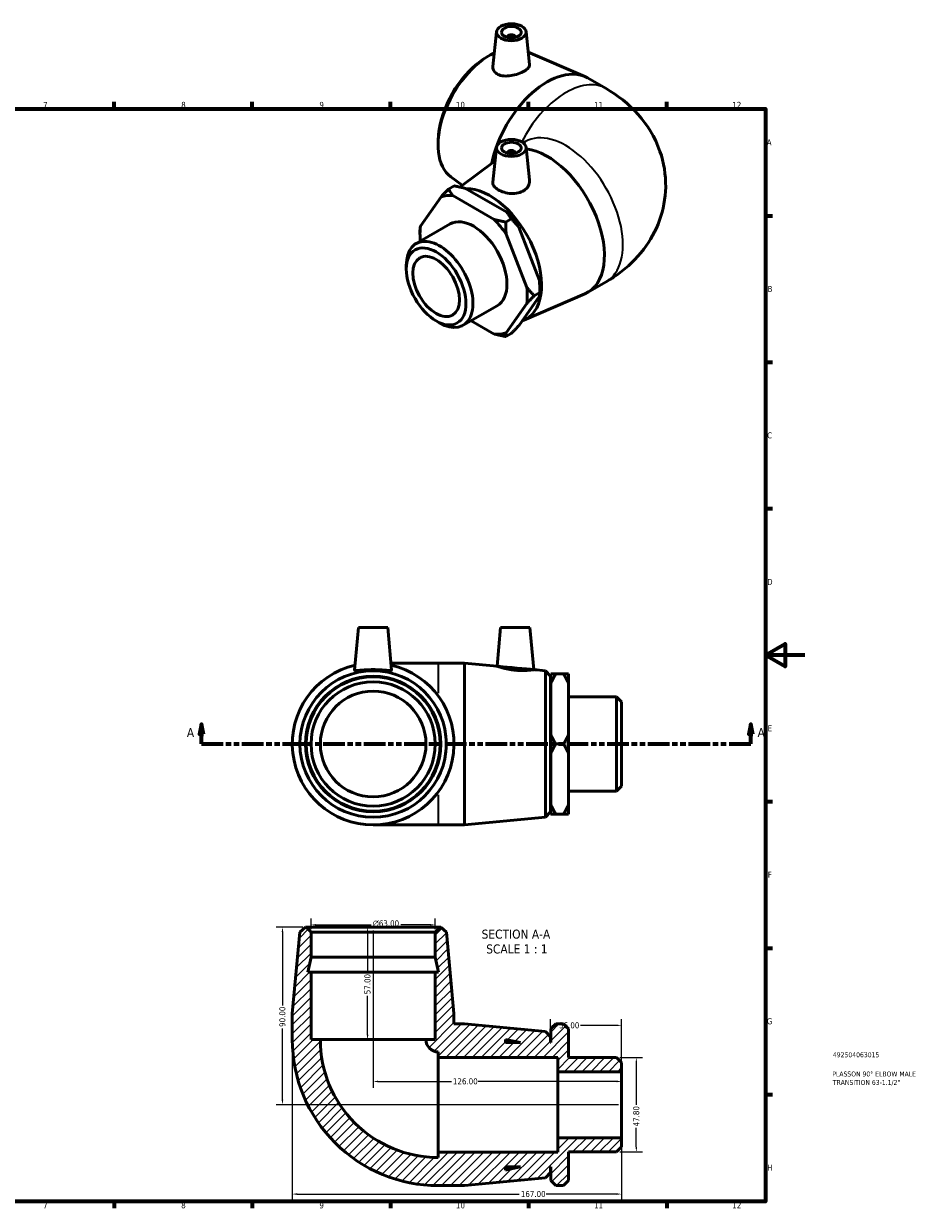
# Model space of a CAD drawing. Header units: millimetres. Extents: x -22 to 897, y -74 to 633.
# Tile 3 of 3: x 445 to 897, y 17 to 617. Entities that reach past the tile are written whole.
import ezdxf

# ---------------------------------------------------------------- set-up
doc = ezdxf.new("R2010")
doc.units = ezdxf.units.MM
doc.linetypes.add('DOUBLE_DASH_CHAIN', pattern=[1.2403, 0.6614, -0.0827, 0.1654, -0.0827, 0.1654, -0.0827])
for name, color, linetype, lineweight in [('Border (ANSI)', 7, 'Continuous', 70), ('Dimension (ANSI)', 7, 'Continuous', 25), ('Hatch (ANSI)', 7, 'Continuous', 18), ('Section Line (ANSI)', 7, 'DOUBLE_DASH_CHAIN', 70), ('Symbol (ANSI)', 7, 'Continuous', 25), ('Title (ISO)', 7, 'Continuous', 50), ('Visible (ANSI)', 7, 'Continuous', 50), ('Visible Narrow (ANSI)', 7, 'Continuous', 35)]:
    doc.layers.add(name, color=color, linetype=linetype, lineweight=lineweight)
doc.styles.add('Label Text (ANSI)', font='tahoma.ttf')
doc.styles.add('Note Text (ANSI)', font='tahoma.ttf')
doc.styles.add('Note Text (ISO)', font='tahoma.ttf')
doc.dimstyles.new('Default - mm (ANSI)', dxfattribs={"dimtxt": 3.04800009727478, "dimasz": 2.5, "dimexe": 3.175, "dimexo": 1.6002, "dimgap": 0.7999999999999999, "dimtad": 0, "dimtoh": 1, "dimrnd": 1e-08, "dimzin": 4, "dimdsep": 46, "dimtxsty": 'Note Text (ANSI)', "dimcen": 0.09, "dimdle": 10, "dimclrd": 256, "dimclre": 256, "dimclrt": 256, "dimadec": 1, "dimazin": 1, "dimtfac": 1, "dimtofl": 0, "dimtmove": 0, "dimatfit": 3, "dimfxl": 1, "dimtolj": 1, "dimtzin": 4, "dimlwd": -1, "dimlwe": -1, "dimarcsym": 0})

# ---------------------------------------------------------------- blocks, each defined once
blk = doc.blocks.new('Borders Default Border')
at = {"layer": 'Border (ANSI)'}
for p, q in [((490.5833435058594, 574.0000152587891), (490.5833435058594, 577.4480056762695)), ((560.6666564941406, 574.0000152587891), (560.6666564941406, 577.4480056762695)), ((630.7500076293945, 574.0000152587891), (630.7500076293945, 577.4480056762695)), ((700.8333587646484, 574.0000152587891), (700.8333587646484, 577.4480056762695)), ((770.9166717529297, 574.0000152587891), (770.9166717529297, 577.4480056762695)), ((820.9999847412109, 519.7499847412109), (824.4480133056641, 519.7499847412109)), ((820.9999847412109, 445.4999923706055), (824.4480133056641, 445.4999923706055)), ((820.9999847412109, 371.25), (824.4480133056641, 371.25)), ((820.9999847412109, 222.7499961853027), (824.4480133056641, 222.7499961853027)), ((820.9999847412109, 148.5000038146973), (824.4480133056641, 148.5000038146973)), ((820.9999847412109, 74.25000190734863), (824.4480133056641, 74.25000190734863)), ((490.5833435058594, 20), (490.5833435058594, 16.55200004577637)), ((560.6666564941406, 20), (560.6666564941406, 16.55200004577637)), ((630.7500076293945, 20), (630.7500076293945, 16.55200004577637)), ((700.8333587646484, 20), (700.8333587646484, 16.55200004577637)), ((770.9166717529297, 20), (770.9166717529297, 16.55200004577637))]:
    blk.add_line(p, q, dxfattribs=at)
at = {"layer": 'Border (ANSI)', "flags": 128}
for points in [[(20, 20), (20, 574.0000152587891), (820.9999847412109, 574.0000152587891), (820.9999847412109, 20), (20, 20)], [(840.9999847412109, 297.0000076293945), (820.9999847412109, 297.0000076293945), (830.9999847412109, 302.773494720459), (830.9999847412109, 291.2265014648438), (820.9999847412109, 297.0000076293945)]]:
    blk.add_lwpolyline(points, dxfattribs=at)
at = {"layer": 'Border (ANSI)', "color": 230, "true_color": 0xff0080, "char_height": 3.048000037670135, "attachment_point": 7, "style": 'Note Text (ANSI)'}
for s, insert in [('7', (454.5979985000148, 574.4)), ('8', (524.6301253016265, 574.3308395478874)), ('9', (594.7012666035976, 574.3407196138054)), ('10', (663.9604136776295, 574.3357795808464)), ('11', (734.0437470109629, 574.4)), ('12', (804.1270803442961, 574.4)), ('A', (821.6274943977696, 555.3509999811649)), ('B', (821.9937927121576, 481.1009999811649)), ('C', (821.7996391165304, 406.7966596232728)), ('D', (821.807306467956, 332.600999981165)), ('E', (822.0530731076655, 258.350999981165)), ('F', (822.1358186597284, 184.100999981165)), ('G', (821.6588481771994, 109.7917195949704)), ('H', (821.8134815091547, 35.600999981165)), ('7', (454.5979985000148, 16.55199996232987)), ('8', (524.6301253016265, 16.48283951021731)), ('9', (594.7012666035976, 16.49271957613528)), ('10', (663.9604136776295, 16.48777954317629)), ('11', (734.0437470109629, 16.55199996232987)), ('12', (804.1270803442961, 16.55199996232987))]:
    blk.add_mtext(s, dxfattribs=dict(at, insert=insert))
blk = doc.blocks.new('Title Blocks ISO')
at = {"layer": 'Title (ISO)', "color": 232, "true_color": 0xca0064, "style": 'Note Text (ISO)'}
for tag, p in [('PART_NUMBER_001', (34.15585882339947, 73.13494450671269)), ('DESCRIPTION_001', (33.83688029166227, 63.39776635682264)), ('DESCRIPTION_002', (34.09040614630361, 59.11860810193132))]:
    blk.add_attdef(tag, p, '', height=2.5, dxfattribs=at)
blk = doc.blocks.new('2dTransSection0')
at = {"layer": 'Section Line (ANSI)', "linetype": 'Continuous'}
for p, q in [((534.860841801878, 261.9273716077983), (533.8608418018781, 256.9273716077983)), ((534.860841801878, 256.9273716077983), (534.860841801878, 261.9273716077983)), ((535.860841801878, 256.9273716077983), (534.860841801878, 261.9273716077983)), ((813.4650598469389, 261.9273716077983), (812.4650598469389, 256.9273716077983)), ((813.4650598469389, 256.9273716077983), (813.4650598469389, 261.9273716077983)), ((814.4650598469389, 256.9273716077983), (813.4650598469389, 261.9273716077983)), ((533.8608418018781, 256.9273716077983), (535.860841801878, 256.9273716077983)), ((534.860841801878, 251.9273716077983), (534.860841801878, 256.9273716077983)), ((812.4650598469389, 256.9273716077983), (814.4650598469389, 256.9273716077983)), ((813.4650598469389, 251.9273716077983), (813.4650598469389, 256.9273716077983)), ((534.860841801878, 251.9273716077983), (545.845743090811, 251.9273716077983)), ((802.480158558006, 251.9273716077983), (813.4650598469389, 251.9273716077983))]:
    blk.add_line(p, q, dxfattribs=at)
at = {"layer": 'Section Line (ANSI)', "linetype": 'DOUBLE_DASH_CHAIN', "ltscale": 16.59767913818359}
blk.add_line((534.860841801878, 251.9273716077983), (813.4650598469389, 251.9273716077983), dxfattribs=at)
at = {"layer": 'Section Line (ANSI)', "linetype": 'Continuous', "flags": 128}
for points in [[(535.8608380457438, 256.9273715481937), (534.8608437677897, 261.9273716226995), (533.8608399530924, 256.9273715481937), (535.8608380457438, 256.9273715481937)], [(814.4650593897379, 256.9273715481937), (813.4650555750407, 261.9273716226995), (812.4650612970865, 256.9273715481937), (814.4650593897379, 256.9273715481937)]]:
    blk.add_lwpolyline(points, dxfattribs=at)
at = {"layer": 'Section Line (ANSI)'}
for points in [[(535.8608380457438, 256.9273715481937), (534.8608437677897, 261.9273716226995), (533.8608399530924, 256.9273715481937), (535.8608380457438, 256.9273715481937)], [(814.4650593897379, 256.9273715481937), (813.4650555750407, 261.9273716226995), (812.4650612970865, 256.9273715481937), (814.4650593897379, 256.9273715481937)]]:
    blk.add_solid(points, dxfattribs=at)
at = {"layer": 'Section Line (ANSI)', "char_height": 4.571999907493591, "attachment_point": 7, "style": 'Label Text (ANSI)'}
for insert in [(527.5005859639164, 255.4273716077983), (816.9357989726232, 255.4273716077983)]:
    blk.add_mtext('A', dxfattribs=dict(at, insert=insert))
blk = doc.blocks.new('*D7')
at = {"layer": 'Defpoints', "color": 0, "transparency": 16777216}
for p in [(590.4803086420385, 160.2422833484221), (590.4803086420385, 156.5372987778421), (653.4803086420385, 156.5372987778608)]:
    blk.add_point(p, dxfattribs=at)
at = {"layer": 'Dimension (ANSI)', "transparency": 16777216}
for p, q in [((590.4803086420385, 158.1374987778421), (590.4803086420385, 163.4172833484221)), ((653.4803086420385, 158.1374987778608), (653.4803086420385, 163.4172833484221)), ((592.9803086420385, 160.2422833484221), (620.9027195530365, 160.2422833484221)), ((650.9803086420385, 160.2422833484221), (636.0485202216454, 160.2422833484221))]:
    blk.add_line(p, q, dxfattribs=at)
for points in [[(592.9803086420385, 160.6589500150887), (592.9803086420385, 159.8256166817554), (590.4803086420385, 160.2422833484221)], [(650.9803086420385, 160.6589500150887), (650.9803086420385, 159.8256166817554), (653.4803086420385, 160.2422833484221)]]:
    blk.add_solid(points, dxfattribs=at)
at = {"layer": 'Dimension (ANSI)', "color": 230, "true_color": 0xff0080, "transparency": 16777216, "insert": (621.7027195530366, 162.535292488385), "char_height": 3.04800009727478, "attachment_point": 1, "style": 'Note Text (ANSI)'}
blk.add_mtext('\\A1;\\fAIGDT|b0|i0;\\H3.0480;\\ln\\fTahoma|b0|i0;\\H3.0480;63.00', dxfattribs=at)
blk = doc.blocks.new('*D8')
at = {"layer": 'Defpoints', "color": 0, "transparency": 16777216}
for p in [(587.9603086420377, 159.0572987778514), (575.9803086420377, 69.05729877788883), (747.9803086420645, 69.05729877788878)]:
    blk.add_point(p, dxfattribs=at)
at = {"layer": 'Dimension (ANSI)', "transparency": 16777216}
for p, q in [((586.3601086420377, 159.0572987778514), (572.8053086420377, 159.0572987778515)), ((575.9803086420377, 156.5572987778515), (575.9803086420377, 119.415464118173)), ((575.9803086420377, 71.55729877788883), (575.9803086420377, 107.6991334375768)), ((746.3801086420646, 69.05729877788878), (572.8053086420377, 69.05729877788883))]:
    blk.add_line(p, q, dxfattribs=at)
for points in [[(575.5636419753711, 156.5572987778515), (576.3969753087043, 156.5572987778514), (575.9803086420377, 159.0572987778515)], [(575.5636419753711, 71.55729877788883), (576.3969753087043, 71.55729877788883), (575.9803086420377, 69.05729877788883)]]:
    blk.add_solid(points, dxfattribs=at)
at = {"layer": 'Dimension (ANSI)', "color": 230, "true_color": 0xff0080, "transparency": 16777216, "insert": (574.3938747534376, 108.4991334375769), "char_height": 3.04800009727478, "attachment_point": 1, "rotation": 90, "style": 'Note Text (ANSI)'}
blk.add_mtext('\\A1;90.00', dxfattribs=at)
blk = doc.blocks.new('*D9')
at = {"layer": 'Defpoints', "color": 0, "transparency": 16777216}
for p in [(580.9803086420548, 102.0572987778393), (747.9803086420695, 52.32624877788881), (747.9803086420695, 23.76341773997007)]:
    blk.add_point(p, dxfattribs=at)
at = {"layer": 'Dimension (ANSI)', "transparency": 16777216}
for p, q in [((580.9803086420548, 100.4570987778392), (580.9803086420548, 20.58841773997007)), ((747.9803086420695, 50.72604877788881), (747.9803086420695, 20.58841773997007)), ((583.4803086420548, 23.76341773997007), (696.0746511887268, 23.76341773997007)), ((745.4803086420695, 23.76341773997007), (709.7540658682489, 23.76341773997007))]:
    blk.add_line(p, q, dxfattribs=at)
for points in [[(583.4803086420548, 24.18008440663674), (583.4803086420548, 23.3467510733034), (580.9803086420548, 23.76341773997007)], [(745.4803086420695, 24.18008440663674), (745.4803086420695, 23.3467510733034), (747.9803086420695, 23.76341773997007)]]:
    blk.add_solid(points, dxfattribs=at)
at = {"layer": 'Dimension (ANSI)', "color": 230, "true_color": 0xff0080, "transparency": 16777216, "insert": (696.8746511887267, 25.34985162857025), "char_height": 3.04800009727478, "attachment_point": 1, "style": 'Note Text (ANSI)'}
blk.add_mtext('\\A1;167.00', dxfattribs=at)
blk = doc.blocks.new('*D10')
at = {"layer": 'Defpoints', "color": 0, "transparency": 16777216}
for p in [(745.4603086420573, 92.95879877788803), (745.4603086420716, 45.15579877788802), (755.460308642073, 45.15579877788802)]:
    blk.add_point(p, dxfattribs=at)
at = {"layer": 'Dimension (ANSI)', "transparency": 16777216}
for p, q in [((747.0605086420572, 92.95879877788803), (758.6353086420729, 92.95879877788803)), ((755.460308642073, 90.45879877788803), (755.460308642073, 69.03759877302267)), ((755.460308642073, 47.65579877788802), (755.460308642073, 57.26599878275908)), ((747.0605086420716, 45.15579877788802), (758.6353086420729, 45.15579877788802))]:
    blk.add_line(p, q, dxfattribs=at)
for points in [[(755.0436419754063, 90.45879877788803), (755.8769753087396, 90.45879877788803), (755.460308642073, 92.95879877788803)], [(755.0436419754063, 47.65579877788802), (755.8769753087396, 47.65579877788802), (755.460308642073, 45.15579877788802)]]:
    blk.add_solid(points, dxfattribs=at)
at = {"layer": 'Dimension (ANSI)', "color": 230, "true_color": 0xff0080, "transparency": 16777216, "insert": (753.8667102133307, 58.06599878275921), "char_height": 3.04800009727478, "attachment_point": 1, "rotation": 90, "style": 'Note Text (ANSI)'}
blk.add_mtext('\\A1;47.80', dxfattribs=at)
blk = doc.blocks.new('*D11')
at = {"layer": 'Defpoints', "color": 0, "transparency": 16777216}
for p in [(621.9803086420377, 159.0572987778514), (619.1468496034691, 102.0572987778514), (621.9803086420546, 102.0572987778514)]:
    blk.add_point(p, dxfattribs=at)
at = {"layer": 'Dimension (ANSI)', "transparency": 16777216}
for p, q in [((619.1468496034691, 156.5572987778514), (619.1468496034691, 135.8571242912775)), ((619.1468496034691, 104.5572987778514), (619.1468496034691, 124.2574732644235))]:
    blk.add_line(p, q, dxfattribs=at)
for points in [[(618.7301829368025, 156.5572987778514), (619.5635162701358, 156.5572987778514), (619.1468496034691, 159.0572987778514)], [(618.7301829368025, 104.5572987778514), (619.5635162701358, 104.5572987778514), (619.1468496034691, 102.0572987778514)]]:
    blk.add_solid(points, dxfattribs=at)
at = {"layer": 'Dimension (ANSI)', "color": 230, "true_color": 0xff0080, "transparency": 16777216, "insert": (617.560415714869, 125.0574732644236), "char_height": 3.04800009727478, "attachment_point": 1, "rotation": 90, "style": 'Note Text (ANSI)'}
blk.add_mtext('\\A1;57.00', dxfattribs=at)
blk = doc.blocks.new('*D12')
at = {"layer": 'Defpoints', "color": 0, "transparency": 16777216}
for p in [(711.9803086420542, 109.2876129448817), (711.9803086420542, 103.4372987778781), (747.9803086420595, 85.78834877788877)]:
    blk.add_point(p, dxfattribs=at)
at = {"layer": 'Dimension (ANSI)', "transparency": 16777216}
for p, q in [((711.9803086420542, 105.0374987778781), (711.9803086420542, 112.4626129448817)), ((714.4803086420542, 109.2876129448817), (715.4621126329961, 109.2876129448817)), ((745.4803086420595, 109.2876129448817), (727.1170329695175, 109.2876129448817)), ((747.9803086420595, 87.38854877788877), (747.9803086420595, 112.4626129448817))]:
    blk.add_line(p, q, dxfattribs=at)
for points in [[(714.4803086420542, 109.7042796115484), (714.4803086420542, 108.8709462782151), (711.9803086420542, 109.2876129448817)], [(745.4803086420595, 109.7042796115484), (745.4803086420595, 108.8709462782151), (747.9803086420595, 109.2876129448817)]]:
    blk.add_solid(points, dxfattribs=at)
at = {"layer": 'Dimension (ANSI)', "color": 230, "true_color": 0xff0080, "transparency": 16777216, "insert": (716.2621126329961, 110.8750703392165), "char_height": 3.04800009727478, "attachment_point": 1, "style": 'Note Text (ANSI)'}
blk.add_mtext('\\A1;36.00', dxfattribs=at)
blk = doc.blocks.new('*D13')
at = {"layer": 'Defpoints', "color": 0, "transparency": 16777216}
for p in [(621.9803086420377, 159.0572987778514), (621.9803086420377, 80.85979704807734), (747.9803086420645, 69.05729877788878)]:
    blk.add_point(p, dxfattribs=at)
at = {"layer": 'Dimension (ANSI)', "transparency": 16777216}
for p, q in [((621.9803086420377, 157.4570987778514), (621.9803086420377, 77.68479704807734)), ((624.4803086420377, 80.85979704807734), (661.6406013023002, 80.85979704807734)), ((745.4803086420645, 80.85979704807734), (675.3200159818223, 80.85979704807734))]:
    blk.add_line(p, q, dxfattribs=at)
for points in [[(624.4803086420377, 81.27646371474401), (624.4803086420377, 80.44313038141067), (621.9803086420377, 80.85979704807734)], [(745.4803086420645, 81.27646371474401), (745.4803086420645, 80.44313038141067), (747.9803086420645, 80.85979704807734)]]:
    blk.add_solid(points, dxfattribs=at)
at = {"layer": 'Dimension (ANSI)', "color": 230, "true_color": 0xff0080, "transparency": 16777216, "insert": (662.4406013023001, 82.4472544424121), "char_height": 3.04800009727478, "attachment_point": 1, "style": 'Note Text (ANSI)'}
blk.add_mtext('\\A1;126.00', dxfattribs=at)

msp = doc.modelspace()

# ---------------------------------------------------------------- hatches: boundary and pattern name
at = {"layer": 'Hatch (ANSI)'}
h = msp.add_hatch(dxfattribs=at)
h.set_pattern_fill('ANSI31', color=256, scale=25.4, style=0)
h.set_pattern_definition([(45, (0, 0), (-2.245064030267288, 2.245064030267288), [])])
edge = h.paths.add_edge_path()
edge.add_line((653.4803086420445, 136.2572987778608), (653.4803086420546, 102.0572987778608))
edge.add_line((653.4803086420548, 102.0572987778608), (648.7553086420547, 102.0572987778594))
edge.add_ellipse((654.9803086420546, 102.0572987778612), major_axis=(-6.224999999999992, -1.855537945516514e-12), ratio=1, start_angle=0, end_angle=89.9999999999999)
edge.add_line((654.9803086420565, 95.83229877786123), (654.9803086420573, 93.05729877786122))
edge.add_line((654.9803086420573, 93.05729877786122), (715.5803086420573, 93.05729877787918))
edge.add_line((715.5803086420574, 93.05729877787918), (715.5803086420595, 85.78834877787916))
edge.add_line((715.5803086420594, 85.78834877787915), (747.9803086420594, 85.78834877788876))
edge.add_line((747.9803086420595, 85.78834877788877), (747.9803086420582, 90.43879877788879))
edge.add_line((747.9803086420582, 90.43879877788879), (745.4603086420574, 92.95879877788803))
edge.add_line((745.4603086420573, 92.95879877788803), (721.0803086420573, 92.9587987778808))
edge.add_line((721.0803086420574, 92.9587987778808), (721.0803086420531, 107.5372987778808))
edge.add_line((721.0803086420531, 107.5372987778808), (718.5603086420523, 110.0572987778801))
edge.add_line((718.5603086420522, 110.0572987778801), (714.6003086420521, 110.0572987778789))
edge.add_line((714.6003086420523, 110.0572987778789), (712.0803086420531, 107.5372987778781))
edge.add_line((712.080308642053, 107.5372987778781), (712.080308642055, 100.5572987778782))
edge.add_line((712.0803086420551, 100.5572987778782), (711.9803086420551, 100.5572987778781))
edge.add_line((711.9803086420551, 100.5572987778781), (711.9803086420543, 103.4372987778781))
edge.add_line((711.9803086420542, 103.4372987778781), (709.4713437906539, 106.1928733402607))
edge.add_line((709.471343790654, 106.1928733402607), (668.3136419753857, 110.0572987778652))
edge.add_line((668.3136419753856, 110.0572987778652), (662.9803086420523, 110.0572987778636))
edge.add_line((662.9803086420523, 110.0572987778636), (662.9803086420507, 115.3906321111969))
edge.add_line((662.9803086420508, 115.3906321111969), (659.1158832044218, 156.548333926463))
edge.add_line((659.1158832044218, 156.548333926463), (656.3603086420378, 159.0572987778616))
edge.add_line((656.3603086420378, 159.0572987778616), (656.0003086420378, 159.0572987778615))
edge.add_line((656.0003086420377, 159.0572987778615), (653.4803086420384, 156.5372987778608))
edge.add_line((653.4803086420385, 156.5372987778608), (653.4803086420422, 143.8572987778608))
edge.add_line((653.4803086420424, 143.8572987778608), (655.0957385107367, 136.2572987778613))
edge.add_line((655.0957385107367, 136.2572987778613), (653.4803086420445, 136.2572987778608))
h.paths.add_polyline_path([(689.1803086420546, 102.1727286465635), (696.7803086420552, 100.5572987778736), (689.180308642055, 100.5572987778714)], flags=0)
edge = h.paths.add_edge_path()
edge.add_ellipse((654.9803086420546, 102.0572987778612), major_axis=(-74.00000000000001, -2.197886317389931e-11), ratio=1, start_angle=1.719218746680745e-16, end_angle=89.99999999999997)
edge.add_line((654.9803086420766, 28.05729877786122), (668.31364197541, 28.05729877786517))
edge.add_line((668.31364197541, 28.05729877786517), (709.471343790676, 31.92172421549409))
edge.add_line((709.4713437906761, 31.92172421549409), (711.9803086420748, 34.67729877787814))
edge.add_line((711.9803086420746, 34.67729877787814), (711.9803086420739, 37.55729877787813))
edge.add_line((711.9803086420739, 37.55729877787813), (712.0803086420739, 37.55729877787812))
edge.add_line((712.0803086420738, 37.55729877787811), (712.0803086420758, 30.57729877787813))
edge.add_line((712.0803086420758, 30.57729877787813), (714.6003086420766, 28.05729877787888))
edge.add_line((714.6003086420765, 28.05729877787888), (718.5603086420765, 28.05729877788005))
edge.add_line((718.5603086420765, 28.05729877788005), (721.0803086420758, 30.57729877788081))
edge.add_line((721.0803086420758, 30.57729877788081), (721.0803086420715, 45.15579877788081))
edge.add_line((721.0803086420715, 45.15579877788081), (745.4603086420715, 45.15579877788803))
edge.add_line((745.4603086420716, 45.15579877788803), (747.9803086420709, 47.67579877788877))
edge.add_line((747.9803086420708, 47.67579877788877), (747.9803086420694, 52.32624877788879))
edge.add_line((747.9803086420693, 52.32624877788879), (715.5803086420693, 52.32624877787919))
edge.add_line((715.5803086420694, 52.32624877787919), (715.5803086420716, 45.05729877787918))
edge.add_line((715.5803086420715, 45.05729877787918), (654.9803086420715, 45.0572987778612))
edge.add_line((654.9803086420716, 45.0572987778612), (654.9803086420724, 42.28229877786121))
edge.add_ellipse((654.9803086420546, 102.0572987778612), major_axis=(1.773678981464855e-11, -59.77499999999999), ratio=1, start_angle=270, end_angle=360, ccw=False)
edge.add_line((595.2053086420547, 102.0572987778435), (590.4803086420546, 102.0572987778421))
edge.add_line((590.4803086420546, 102.0572987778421), (590.4803086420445, 136.2572987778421))
edge.add_line((590.4803086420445, 136.2572987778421), (588.8648787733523, 136.2572987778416))
edge.add_line((588.8648787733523, 136.2572987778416), (590.4803086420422, 143.8572987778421))
edge.add_line((590.4803086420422, 143.8572987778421), (590.4803086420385, 156.5372987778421))
edge.add_line((590.4803086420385, 156.5372987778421), (587.9603086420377, 159.0572987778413))
edge.add_line((587.9603086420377, 159.0572987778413), (587.6003086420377, 159.0572987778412))
edge.add_line((587.6003086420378, 159.0572987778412), (584.8447340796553, 156.5483339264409))
edge.add_line((584.8447340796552, 156.548333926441), (580.9803086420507, 115.3906321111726))
edge.add_line((580.9803086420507, 115.3906321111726), (580.9803086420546, 102.0572987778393))
h.paths.add_polyline_path([(696.7803086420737, 37.55729877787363), (689.1803086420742, 35.94186890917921), (689.1803086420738, 37.55729877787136)], flags=0)

# ---------------------------------------------------------------- linework, layer by layer
at = {"layer": 'Visible (ANSI)'}
for p, q in [((684.5911257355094, 613.0258164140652), (682.7059884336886, 595.4434315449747)), ((699.5626163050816, 613.0258164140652), (701.3492922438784, 596.3617654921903)), ((690.0768710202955, 610.3070188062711), (690.0768710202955, 610.1207303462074)), ((694.0768710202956, 610.3070188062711), (694.0768710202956, 610.1207303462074)), ((700.6743110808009, 602.657210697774), (729.3099930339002, 590.290692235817)), ((676.7593908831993, 598.2648991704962), (678.3231087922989, 599.3617461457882)), ((730.7216210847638, 589.582584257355), (740.1497115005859, 584.153308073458)), ((655.2061305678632, 560.8370579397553), (655.0423436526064, 558.9340443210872)), ((684.5911257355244, 554.3489140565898), (682.7000291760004, 536.7109481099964)), ((698.120710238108, 556.6401289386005), (699.2290701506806, 557.2783909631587)), ((699.5626163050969, 554.3489140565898), (701.3305087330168, 537.860054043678)), ((665.8924107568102, 534.2608068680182), (683.863886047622, 547.5660616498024)), ((690.0768710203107, 551.6301164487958), (690.0768710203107, 551.4438279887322)), ((694.0768710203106, 551.6301164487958), (694.0768710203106, 551.4438279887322)), ((663.0359955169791, 534.8476534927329), (660.235852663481, 533.235158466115)), ((661.4300808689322, 539.414754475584), (667.1419774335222, 535.1859286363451)), ((656.4496713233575, 529.3495068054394), (645.9625268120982, 514.3873761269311)), ((683.4367771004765, 517.8223682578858), (662.4624880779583, 529.9006580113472)), ((668.8264491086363, 533.5654194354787), (689.8007381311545, 521.4871296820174)), ((689.2272306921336, 516.5401342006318), (692.0273735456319, 518.1526292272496)), ((643.7827508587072, 505.6180458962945), (661.0220141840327, 515.5454773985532)), ((645.7401636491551, 510.5017244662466), (645.7401636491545, 512.5539908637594)), ((695.8135548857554, 514.0108767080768), (706.3006993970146, 486.9704562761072)), ((699.9367383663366, 483.3056948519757), (689.4495938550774, 510.3461152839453)), ((638.8094565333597, 492.585723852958), (638.8094565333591, 494.6379902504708)), ((703.7229197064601, 479.1639423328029), (706.5230625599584, 480.7764373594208)), ((706.5230625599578, 482.8287037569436), (706.5230625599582, 480.7764373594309)), ((730.7216210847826, 480.7892730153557), (740.1497115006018, 486.2185491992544)), ((689.4495938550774, 460.3161599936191), (699.9367383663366, 475.2782906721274)), ((706.3006993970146, 478.9430520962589), (695.8135548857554, 463.9809214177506)), ((698.4116821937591, 466.7375145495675), (729.3099930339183, 480.0811650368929)), ((667.6379876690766, 464.1927578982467), (684.8772509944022, 474.1201894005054)), ((653.8699888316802, 466.4326869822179), (655.6450065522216, 465.4025853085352)), ((671.6929271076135, 466.5278422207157), (683.4367771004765, 459.7650087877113)), ((692.0273735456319, 460.0952697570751), (689.2272306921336, 458.4827747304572)), ((614.480308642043, 310.9273716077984), (612.5928299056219, 289.3533909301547)), ((614.480308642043, 310.9273716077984), (629.480308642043, 310.9273716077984)), ((629.480308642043, 310.9273716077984), (631.3677873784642, 289.3533909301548)), ((686.5303086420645, 310.9273716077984), (684.8199204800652, 291.3775454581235)), ((686.5303086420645, 310.9273716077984), (701.5303086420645, 310.9273716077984)), ((701.5303086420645, 310.9273716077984), (703.3932691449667, 289.633635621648)), ((654.9803086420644, 292.9273716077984), (631.0551045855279, 292.9273716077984)), ((668.3136419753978, 292.9273716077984), (654.9803086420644, 292.9273716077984)), ((668.3136419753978, 292.9273716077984), (668.3136419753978, 210.9273716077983)), ((684.8199204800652, 291.3775454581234), (668.3136419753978, 292.9273716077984)), ((709.471343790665, 289.0629461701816), (703.3932691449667, 289.633635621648)), ((709.471343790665, 214.7917970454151), (709.471343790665, 289.0629461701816)), ((711.9803086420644, 286.3073716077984), (709.471343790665, 289.0629461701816)), ((711.9803086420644, 286.3073716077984), (711.9803086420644, 217.5473716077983)), ((712.0803086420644, 283.4273716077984), (711.9803086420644, 283.4273716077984)), ((712.0803086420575, 282.5249688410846), (712.0803086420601, 287.4344131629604)), ((712.0803086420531, 256.8368159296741), (712.0803086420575, 282.5249688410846)), ((714.6003086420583, 287.4344131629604), (718.5603086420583, 287.4344131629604)), ((721.08030864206, 287.4344131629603), (721.0803086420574, 282.5249688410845)), ((721.0803086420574, 282.5249688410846), (721.0803086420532, 256.8368159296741)), ((745.4603086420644, 275.8288716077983), (721.0803086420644, 275.8288716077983)), ((745.4603086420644, 228.0258716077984), (745.4603086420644, 275.8288716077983)), ((747.9803086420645, 273.3088716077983), (745.4603086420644, 275.8288716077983)), ((747.9803086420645, 273.3088716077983), (747.9803086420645, 230.5458716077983)), ((712.0803086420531, 247.0179272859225), (712.0803086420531, 256.8368159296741)), ((721.0803086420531, 256.8368159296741), (721.0803086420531, 247.0179272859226)), ((712.0803086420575, 221.3297743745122), (712.0803086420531, 247.0179272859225)), ((714.6003086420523, 251.9273716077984), (718.5603086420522, 251.9273716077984)), ((721.0803086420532, 247.0179272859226), (721.0803086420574, 221.3297743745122)), ((747.9803086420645, 230.5458716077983), (745.4603086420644, 228.0258716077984)), ((745.4603086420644, 228.0258716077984), (721.0803086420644, 228.0258716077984)), ((711.9803086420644, 217.5473716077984), (709.471343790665, 214.7917970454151)), ((712.0803086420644, 220.4273716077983), (711.9803086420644, 220.4273716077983)), ((712.0803086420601, 216.4203300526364), (712.0803086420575, 221.3297743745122)), ((714.6003086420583, 216.4203300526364), (718.5603086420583, 216.4203300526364)), ((721.0803086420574, 221.3297743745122), (721.08030864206, 216.4203300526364)), ((621.9803086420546, 210.9273716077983), (654.9803086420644, 210.9273716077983)), ((668.3136419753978, 210.9273716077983), (654.9803086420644, 210.9273716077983)), ((709.471343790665, 214.7917970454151), (668.3136419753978, 210.9273716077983)), ((584.8447340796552, 156.548333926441), (580.9803086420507, 115.3906321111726)), ((587.6003086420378, 159.0572987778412), (584.8447340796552, 156.548333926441)), ((587.9603086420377, 159.0572987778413), (587.6003086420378, 159.0572987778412)), ((590.4803086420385, 156.5372987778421), (587.9603086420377, 159.0572987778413)), ((656.0003086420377, 159.0572987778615), (587.9603086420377, 159.0572987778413)), ((590.4803086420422, 143.8572987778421), (590.4803086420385, 156.5372987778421)), ((590.4803086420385, 156.5372987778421), (653.4803086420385, 156.5372987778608)), ((656.0003086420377, 159.0572987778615), (653.4803086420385, 156.5372987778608)), ((653.4803086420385, 156.5372987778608), (653.4803086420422, 143.8572987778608)), ((656.3603086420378, 159.0572987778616), (656.0003086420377, 159.0572987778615)), ((659.1158832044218, 156.548333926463), (656.3603086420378, 159.0572987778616)), ((662.9803086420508, 115.3906321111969), (659.1158832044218, 156.548333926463)), ((588.8648787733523, 136.2572987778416), (590.4803086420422, 143.8572987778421)), ((590.4803086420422, 143.8572987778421), (653.4803086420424, 143.8572987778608)), ((653.4803086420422, 143.8572987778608), (655.0957385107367, 136.2572987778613)), ((590.4803086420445, 136.2572987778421), (588.8648787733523, 136.2572987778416)), ((590.4803086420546, 102.0572987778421), (590.4803086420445, 136.2572987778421)), ((590.4803086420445, 136.2572987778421), (653.4803086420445, 136.2572987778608)), ((653.4803086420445, 136.2572987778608), (653.4803086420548, 102.0572987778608)), ((655.0957385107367, 136.2572987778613), (653.4803086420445, 136.2572987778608)), ((580.9803086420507, 115.3906321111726), (580.9803086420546, 102.0572987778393)), ((662.9803086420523, 110.0572987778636), (662.9803086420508, 115.3906321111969)), ((668.3136419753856, 110.0572987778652), (662.9803086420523, 110.0572987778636)), ((709.471343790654, 106.1928733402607), (668.3136419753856, 110.0572987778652)), ((714.6003086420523, 110.0572987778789), (712.080308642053, 107.5372987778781)), ((714.6003086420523, 110.0572987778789), (718.5603086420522, 110.0572987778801)), ((721.0803086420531, 107.5372987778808), (718.5603086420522, 110.0572987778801)), ((689.1803086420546, 102.1727286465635), (696.7803086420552, 100.5572987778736)), ((689.180308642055, 100.5572987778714), (689.1803086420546, 102.1727286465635)), ((711.9803086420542, 103.4372987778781), (709.471343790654, 106.1928733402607)), ((711.9803086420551, 100.5572987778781), (711.9803086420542, 103.4372987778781)), ((712.080308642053, 107.5372987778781), (712.0803086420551, 100.5572987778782)), ((721.0803086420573, 92.95879877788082), (721.0803086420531, 107.5372987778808)), ((595.2053086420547, 102.0572987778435), (590.4803086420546, 102.0572987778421)), ((595.2053086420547, 102.0572987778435), (648.7553086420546, 102.0572987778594)), ((653.4803086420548, 102.0572987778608), (648.7553086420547, 102.0572987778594)), ((696.7803086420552, 100.5572987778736), (689.180308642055, 100.5572987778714)), ((712.0803086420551, 100.5572987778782), (711.9803086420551, 100.5572987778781)), ((654.9803086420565, 95.83229877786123), (654.9803086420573, 93.05729877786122)), ((654.9803086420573, 93.05729877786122), (715.5803086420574, 93.05729877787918)), ((654.9803086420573, 93.05729877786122), (654.9803086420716, 45.0572987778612)), ((715.5803086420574, 93.05729877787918), (715.5803086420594, 85.78834877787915)), ((745.4603086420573, 92.95879877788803), (721.0803086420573, 92.95879877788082)), ((747.9803086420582, 90.43879877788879), (745.4603086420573, 92.95879877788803)), ((747.9803086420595, 85.78834877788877), (747.9803086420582, 90.43879877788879)), ((715.5803086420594, 85.78834877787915), (747.9803086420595, 85.78834877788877)), ((715.5803086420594, 85.78834877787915), (715.5803086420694, 52.32624877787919)), ((747.9803086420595, 85.78834877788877), (747.9803086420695, 52.32624877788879)), ((747.9803086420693, 52.32624877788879), (715.5803086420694, 52.32624877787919)), ((715.5803086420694, 52.32624877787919), (715.5803086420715, 45.05729877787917)), ((747.9803086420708, 47.67579877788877), (747.9803086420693, 52.32624877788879)), ((715.5803086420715, 45.05729877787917), (654.9803086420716, 45.0572987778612)), ((654.9803086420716, 45.0572987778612), (654.9803086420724, 42.28229877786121)), ((721.0803086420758, 30.5772987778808), (721.0803086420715, 45.1557987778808)), ((721.0803086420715, 45.1557987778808), (745.4603086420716, 45.15579877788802)), ((745.4603086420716, 45.15579877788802), (747.9803086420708, 47.67579877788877)), ((696.7803086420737, 37.55729877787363), (689.1803086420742, 35.9418689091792)), ((689.1803086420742, 35.9418689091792), (689.1803086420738, 37.55729877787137)), ((689.1803086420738, 37.55729877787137), (696.7803086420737, 37.55729877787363)), ((711.9803086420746, 34.67729877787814), (711.9803086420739, 37.55729877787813)), ((711.9803086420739, 37.55729877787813), (712.0803086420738, 37.55729877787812)), ((712.0803086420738, 37.55729877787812), (712.0803086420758, 30.57729877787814)), ((668.31364197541, 28.05729877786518), (709.471343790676, 31.92172421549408)), ((709.471343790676, 31.92172421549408), (711.9803086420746, 34.67729877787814)), ((712.0803086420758, 30.57729877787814), (714.6003086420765, 28.05729877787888)), ((718.5603086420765, 28.05729877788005), (721.0803086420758, 30.5772987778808)), ((654.9803086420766, 28.05729877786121), (668.31364197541, 28.05729877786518)), ((718.5603086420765, 28.05729877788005), (714.6003086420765, 28.05729877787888))]:
    msp.add_line(p, q, dxfattribs=at)
for centre, radius in [((621.9803086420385, 251.9273716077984), 37.13557456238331), ((621.9803086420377, 251.9273716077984), 34.38), ((621.9803086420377, 251.9273716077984), 34.02), ((621.9803086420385, 251.9273716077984), 31.5), ((621.9803086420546, 251.9273716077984), 26.775)]:
    msp.add_circle(centre, radius, dxfattribs=at)
for centre, radius, start, end in [((621.9803086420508, 251.9273716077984), 41, 102.9176641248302, 77.08233587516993), ((654.9803086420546, 102.0572987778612), 74.00000000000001, 180, 270.0000000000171), ((654.9803086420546, 102.0572987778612), 59.77499999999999, 180, 270.000000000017), ((654.9803086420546, 102.0572987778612), 6.224999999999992, 180, 270.000000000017)]:
    msp.add_arc(centre, radius, start, end, dxfattribs=at)
for centre, major_axis, ratio in [((692.0768710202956, 612.7596601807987), (-7.5, 4.476974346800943e-13), 0.5758617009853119), ((692.0768710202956, 612.7596601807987), (-5, 2.986499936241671e-13), 0.5758617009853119), ((692.0768710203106, 554.0827578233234), (-7.5, 4.476974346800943e-13), 0.5758617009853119), ((692.0768710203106, 554.0827578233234), (-5, 2.986499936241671e-13), 0.5758617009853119), ((653.928460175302, 483.8792686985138), (-10.67005723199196, 18.52885373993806), 0.5780931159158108), ((653.928460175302, 483.8792686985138), (-8.349332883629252, 14.49885079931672), 0.5780931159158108)]:
    msp.add_ellipse(centre, major_axis=major_axis, ratio=ratio, dxfattribs=at)
for centre, major_axis, ratio, start_param, end_param in [((692.0768710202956, 610.3070188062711), (-2.000000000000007, 6.93889390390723e-17), 0.5758617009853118, 2.972903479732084, 6.451874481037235), ((681.1584103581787, 570.8119031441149), (-18.53184790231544, -32.18107380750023), 0.5780931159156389, 3.837706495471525, 6.216615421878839), ((679.3843042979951, 571.8335428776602), (-17.1567274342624, -29.79313853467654), 0.578093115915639, 4.033243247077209, 5.391534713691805), ((710.2613004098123, 554.0526633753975), (20.46032067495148, 35.52992088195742), 0.5780931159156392, 1.498920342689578e-15, 2.099675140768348), ((692.0768710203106, 551.6301164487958), (1.999999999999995, -2.775557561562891e-16), 0.5758617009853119, 6.114496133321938, 9.593467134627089), ((710.261300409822, 516.319193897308), (20.46032067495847, -35.52992088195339), 0.5780931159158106, 6.21661542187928, 9.016397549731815), ((672.9496325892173, 494.8328333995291), (-19.20275950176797, 33.34613062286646), 0.5780931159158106, 5.895386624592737, 6.151252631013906), ((681.158410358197, 499.5599541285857), (18.53184790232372, -32.18107380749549), 0.5780931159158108, 6.171339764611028, 9.12311341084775), ((672.9496325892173, 494.8328333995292), (-11.92761840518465, 20.71264399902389), 0.5780931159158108, 3.141592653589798, 6.283185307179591), ((672.9496325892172, 494.8328333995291), (19.20275950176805, -33.3461306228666), 0.5780931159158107, 1.706596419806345, 1.962462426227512), ((679.3135936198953, 498.4975948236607), (-19.20275950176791, 33.34613062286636), 0.5780931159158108, 4.848189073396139, 5.104055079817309), ((672.9496325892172, 494.8328333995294), (-19.20275950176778, 33.34613062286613), 0.5780931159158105, 0.659398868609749, 0.9005987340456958), ((655.710369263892, 484.9054018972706), (11.92761840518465, -20.7126439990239), 0.5780931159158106, 5.495853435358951, 10.21210983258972), ((679.3135936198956, 498.4975948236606), (-19.20275950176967, 33.34613062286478), 0.5780931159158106, 3.92892452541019, 4.056857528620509), ((672.9496325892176, 494.8328333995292), (19.20275950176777, -33.34613062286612), 0.5780931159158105, 0.6593988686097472, 0.915264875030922), ((672.9496325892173, 494.8328333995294), (19.20275950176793, -33.3461306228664), 0.5780931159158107, 5.895386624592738, 6.151252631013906)]:
    msp.add_ellipse(centre, major_axis=major_axis, ratio=ratio, start_param=start_param, end_param=end_param, dxfattribs=at)
for points, knots in [([(685.2357976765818, 591.3955406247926), (684.4423828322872, 591.7883156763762), (683.7596474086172, 592.3488360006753), (682.8718526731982, 593.6718126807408), (682.6666316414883, 594.4314370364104), (682.6889315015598, 595.2473977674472), (682.6956662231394, 595.3450546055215), (682.7065042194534, 595.4434176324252)], [0, 0, 0, 0, 0.3460057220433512, 0.3460057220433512, 0.6920114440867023, 0.6920114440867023, 0.7384932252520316, 0.7384932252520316, 0.7384932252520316, 0.7384932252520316]), ([(701.348856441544, 596.3617300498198), (701.3555712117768, 596.3014637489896), (701.3588354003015, 596.2413676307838), (701.3573005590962, 595.6880572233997), (701.122010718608, 595.1452380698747), (700.1603007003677, 594.0584597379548), (699.4332104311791, 593.5121289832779), (697.7459874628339, 592.5405218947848), (696.6810007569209, 592.0548641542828), (694.3610742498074, 591.2518736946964), (693.1060407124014, 590.9364726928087), (690.7406501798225, 590.5685140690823), (689.4705669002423, 590.4954119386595), (687.136008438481, 590.700365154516), (686.0712228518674, 590.9819686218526), (685.2357976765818, 591.3955406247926)], [3.460978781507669, 3.460978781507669, 3.460978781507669, 3.460978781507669, 3.504385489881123, 3.504385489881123, 3.862299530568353, 3.862299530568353, 4.220213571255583, 4.220213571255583, 4.578127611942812, 4.578127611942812, 4.936041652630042, 4.936041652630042, 5.300367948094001, 5.300367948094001, 5.664694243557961, 5.664694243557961, 5.664694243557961, 5.664694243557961]), ([(740.1497115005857, 584.153308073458), (745.8113399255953, 580.8929930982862), (751.4045951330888, 576.700262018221), (760.8853733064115, 565.9851602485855), (764.8954921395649, 559.7305954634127), (769.4048178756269, 546.6999511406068), (770.4619426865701, 540.4535461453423), (770.2382048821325, 528.4363907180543), (769.1298097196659, 522.7129754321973), (765.2801323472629, 511.9486968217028), (762.4517027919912, 507.0104427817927), (755.3728431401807, 497.6702356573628), (750.9660092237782, 493.6085641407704), (744.3775241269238, 488.7961434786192), (742.272245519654, 487.4408352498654), (740.1497115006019, 486.2185491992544)], [4.71238898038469, 4.71238898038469, 4.71238898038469, 4.71238898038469, 5.026548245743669, 5.026548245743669, 5.301083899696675, 5.301083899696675, 5.50850824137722, 5.50850824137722, 5.700895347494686, 5.700895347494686, 5.909307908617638, 5.909307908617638, 6.165407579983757, 6.165407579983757, 6.283185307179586, 6.283185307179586, 6.283185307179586, 6.283185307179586]), ([(698.5087941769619, 532.4830243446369), (697.6782649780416, 531.94063221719), (696.6318386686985, 531.5053945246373), (694.351129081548, 531.0037509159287), (693.1168923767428, 530.9344466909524), (690.8082662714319, 531.0703522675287), (689.5771235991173, 531.2855316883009), (687.311201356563, 531.9461344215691), (686.2763311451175, 532.3893191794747), (684.6361851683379, 533.3338164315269), (683.9201775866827, 533.8988951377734), (682.9551966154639, 535.0988458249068), (682.7060586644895, 535.7361033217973), (682.6824102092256, 536.4656129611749), (682.6872912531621, 536.5874740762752), (682.7010397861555, 536.7109918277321)], [0, 0, 0, 0, 0.3460057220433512, 0.3460057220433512, 0.6920114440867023, 0.6920114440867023, 1.039938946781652, 1.039938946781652, 1.387866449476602, 1.387866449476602, 1.735793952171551, 1.735793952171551, 2.083721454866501, 2.083721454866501, 2.152017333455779, 2.152017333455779, 2.152017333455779, 2.152017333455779]), ([(701.3294870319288, 537.8599135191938), (701.3486986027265, 537.6855600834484), (701.3583946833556, 537.511799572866), (701.3600627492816, 536.4679678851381), (701.1198063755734, 535.525118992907), (700.1318868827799, 533.8167844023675), (699.3832988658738, 533.0541354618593), (698.5087941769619, 532.4830243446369)], [4.864212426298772, 4.864212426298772, 4.864212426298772, 4.864212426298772, 4.936041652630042, 4.936041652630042, 5.300367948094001, 5.300367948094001, 5.664694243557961, 5.664694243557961, 5.664694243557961, 5.664694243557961]), ([(631.3657344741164, 289.3258995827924), (631.3394906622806, 289.221324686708), (631.0823223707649, 289.1698579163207), (630.0973828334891, 289.1816044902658), (629.3697588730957, 289.2413866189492), (627.7094345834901, 289.3798508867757), (626.6627181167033, 289.4675649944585), (624.3781245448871, 289.5958843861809), (623.1400669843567, 289.633635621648), (620.8205502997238, 289.633635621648), (619.5824927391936, 289.5958843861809), (617.297899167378, 289.4675649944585), (616.2511827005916, 289.3798508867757), (614.5908584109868, 289.2413866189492), (613.8632344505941, 289.1816044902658), (612.8782949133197, 289.1698579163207), (612.6211266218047, 289.221324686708), (612.5926887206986, 289.3346424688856), (612.5920784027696, 289.3438438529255), (612.5930525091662, 289.3534872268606)], [0, 0, 0, 0, 0.3460057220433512, 0.3460057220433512, 0.6920114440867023, 0.6920114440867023, 1.039938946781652, 1.039938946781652, 1.387866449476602, 1.387866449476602, 1.735793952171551, 1.735793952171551, 2.083721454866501, 2.083721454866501, 2.429727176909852, 2.429727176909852, 2.775732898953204, 2.775732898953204, 2.804660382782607, 2.804660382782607, 2.804660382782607, 2.804660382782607]), ([(703.3932691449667, 289.633635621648), (703.3932691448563, 289.6336356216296), (703.167799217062, 289.5958843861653), (702.2478948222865, 289.4675649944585), (701.5535126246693, 289.3798508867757), (699.9489465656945, 289.2413866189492), (698.9310962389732, 289.1816044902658), (696.6906253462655, 289.1698579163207), (695.4679233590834, 289.221324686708), (693.1105185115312, 289.4360115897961), (691.8282697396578, 289.6188508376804), (689.4789230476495, 290.0640261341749), (688.4109516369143, 290.322673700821), (686.7403211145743, 290.7708044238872), (686.0192534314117, 290.9908609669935), (685.0588493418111, 291.2956488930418), (684.8199204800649, 291.3775454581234), (684.8199204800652, 291.3775454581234)], [1.387866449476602, 1.387866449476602, 1.387866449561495, 1.387866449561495, 1.735793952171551, 1.735793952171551, 2.083721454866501, 2.083721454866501, 2.429727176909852, 2.429727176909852, 2.775732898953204, 2.775732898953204, 3.140059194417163, 3.140059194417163, 3.504385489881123, 3.504385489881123, 3.862299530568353, 3.862299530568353, 4.220213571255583, 4.220213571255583, 4.220213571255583, 4.220213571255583])]:
    msp.add_open_spline(points, degree=3, knots=knots, dxfattribs=at)
for points, weights in [([(663.0359955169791, 534.8476534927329), (666.1377253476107, 534.2522643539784), (668.8264491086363, 533.5654194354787)], [1, 1.00255339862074, 1]), ([(660.235852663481, 533.2351584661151), (658.1680327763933, 531.164678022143), (656.4496713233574, 529.3495068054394)], [1, 1.002553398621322, 1]), ([(662.4624880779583, 529.9006580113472), (661.2697626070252, 531.4489910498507), (660.2358526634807, 533.235158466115)], [1, 1.00255339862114, 1]), ([(689.2272306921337, 516.5401342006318), (686.1255008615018, 517.1355233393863), (683.4367771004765, 517.8223682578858)], [1, 1.002553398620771, 1]), ([(689.4495938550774, 510.3461152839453), (689.2272306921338, 513.2788754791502), (689.2272306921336, 516.5401342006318)], [1, 1.002553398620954, 1]), ([(689.8007381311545, 521.4871296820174), (690.9934636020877, 519.9387966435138), (692.0273735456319, 518.1526292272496)], [1, 1.002553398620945, 1]), ([(692.0273735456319, 518.1526292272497), (694.0951934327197, 516.0821487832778), (695.8135548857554, 514.0108767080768)], [1, 1.00255339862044, 1]), ([(645.9625268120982, 514.3873761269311), (645.7401636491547, 513.4336930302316), (645.7401636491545, 512.5539908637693)], [1, 1.002553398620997, 1]), ([(706.3006993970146, 486.9704562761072), (706.5230625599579, 484.0376960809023), (706.5230625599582, 480.7764373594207)], [1, 1.002553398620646, 1]), ([(703.7229197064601, 479.1639423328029), (701.6550998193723, 481.2344227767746), (699.9367383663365, 483.3056948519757)], [1, 1.002553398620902, 1]), ([(706.5230625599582, 480.7764373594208), (706.5230625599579, 479.8967351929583), (706.3006993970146, 478.9430520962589)], [1, 1.002553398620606, 1]), ([(699.9367383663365, 475.2782906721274), (701.6550998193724, 477.0934618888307), (703.7229197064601, 479.1639423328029)], [1, 1.002553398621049, 1]), ([(695.8135548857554, 463.9809214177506), (694.0951934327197, 462.1657502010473), (692.0273735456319, 460.0952697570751)], [1, 1.002553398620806, 1]), ([(683.4367771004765, 459.7650087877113), (686.1255008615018, 459.0781638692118), (689.2272306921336, 458.4827747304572)], [1, 1.002553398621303, 1]), ([(689.2272306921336, 458.4827747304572), (689.2272306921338, 459.3624768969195), (689.4495938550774, 460.3161599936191)], [1, 1.002553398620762, 1]), ([(712.0803086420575, 282.5249688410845), (713.1381391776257, 284.9018613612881), (714.6003086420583, 287.4344131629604)], [1, 1.002553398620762, 1]), ([(714.6003086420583, 287.4344131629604), (713.1381391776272, 287.4344131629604), (712.0803086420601, 287.4344131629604)], [1, 1.00255339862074, 1]), ([(718.5603086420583, 287.4344131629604), (720.02247810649, 284.9018613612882), (721.0803086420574, 282.5249688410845)], [1, 1.002553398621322, 1]), ([(721.08030864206, 287.4344131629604), (720.0224781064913, 287.4344131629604), (718.5603086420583, 287.4344131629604)], [1, 1.00255339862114, 1]), ([(714.6003086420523, 251.9273716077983), (713.1381391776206, 254.4599234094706), (712.0803086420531, 256.8368159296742)], [1, 1.002553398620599, 1]), ([(721.0803086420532, 256.8368159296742), (720.0224781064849, 254.4599234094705), (718.5603086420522, 251.9273716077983)], [1, 1.002553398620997, 1]), ([(712.0803086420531, 247.0179272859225), (713.1381391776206, 249.3948198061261), (714.6003086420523, 251.9273716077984)], [1, 1.002553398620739, 1]), ([(718.5603086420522, 251.9273716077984), (720.0224781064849, 249.3948198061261), (721.0803086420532, 247.0179272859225)], [1, 1.002553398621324, 1]), ([(714.6003086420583, 216.4203300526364), (713.1381391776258, 218.9528818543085), (712.0803086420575, 221.3297743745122)], [1, 1.002553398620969, 1]), ([(712.0803086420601, 216.4203300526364), (713.138139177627, 216.4203300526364), (714.6003086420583, 216.4203300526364)], [1, 1.002553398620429, 1]), ([(721.0803086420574, 221.3297743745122), (720.0224781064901, 218.9528818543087), (718.5603086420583, 216.4203300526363)], [1, 1.002553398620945, 1]), ([(718.5603086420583, 216.4203300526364), (720.0224781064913, 216.4203300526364), (721.08030864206, 216.4203300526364)], [1, 1.002553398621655, 1])]:
    msp.add_rational_spline(points, weights, degree=2, dxfattribs=at)
msp.add_open_spline([(631.36756477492, 289.3534872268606), (631.3685388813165, 289.3438438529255), (631.3679285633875, 289.3346424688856), (631.3657344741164, 289.3258995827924)], degree=3, dxfattribs=at)
at = {"layer": 'Visible Narrow (ANSI)'}
for p, q in [((654.9803086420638, 292.8825307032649), (654.9803086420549, 277.7747739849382)), ((654.980308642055, 226.0799692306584), (654.9803086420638, 210.9722125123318))]:
    msp.add_line(p, q, dxfattribs=at)
for centre, major_axis, ratio, start_param, end_param in [((719.6893908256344, 548.6233871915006), (20.46032067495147, 35.52992088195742), 0.578093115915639, 1.592602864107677e-15, 1.662523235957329), ((719.6893908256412, 521.7484700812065), (-20.4603206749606, 35.52992088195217), 0.5780931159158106, 3.141592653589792, 6.283185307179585)]:
    msp.add_ellipse(centre, major_axis=major_axis, ratio=ratio, start_param=start_param, end_param=end_param, dxfattribs=at)

# ---------------------------------------------------------------- block references
msp.add_blockref('Borders Default Border', (0, 0))
msp.add_blockref('Title Blocks ISO', (821, 20)).add_auto_attribs({'PART_NUMBER_001': '492504063015', 'DESCRIPTION_001': 'PLASSON 90° ELBOW MALE', 'DESCRIPTION_002': 'TRANSITION 63-1.1/2"'})
at = {"layer": 'Section Line (ANSI)'}
msp.add_blockref('2dTransSection0', (0, 0), dxfattribs=at)

# ---------------------------------------------------------------- texts
at = {"layer": 'Symbol (ANSI)', "char_height": 4.571999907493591, "attachment_point": 7, "style": 'Label Text (ANSI)'}
for s, insert in [('SECTION A-A', (677.0053332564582, 153.1638645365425)), ('SCALE 1 : 1', (679.3246787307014, 145.6510072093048))]:
    msp.add_mtext(s, dxfattribs=dict(at, insert=insert))

# ---------------------------------------------------------------- dimensions: what is measured, and where the dimension line sits
at = {"layer": 'Dimension (ANSI)'}
dim = msp.add_linear_dim(base=(590.4803086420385, 160.2422833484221), p1=(653.4803086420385, 156.5372987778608), p2=(590.4803086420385, 156.5372987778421), angle=180, text='\\fAIGDT|b0|i0;\\H3.0480;\\ln\\fTahoma|b0|i0;\\H3.0480;<>', dimstyle='Default - mm (ANSI)', override={"dimtoh": 0, "dimdec": 2, "dimtp": 0, "dimtm": -0, "dimtdec": 2, "dimatfit": 1}, dxfattribs=at)
dim.commit()
dim.dimension.update_dxf_attribs({"geometry": '*D7', "text_midpoint": (628.4756198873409, 160.2422833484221), "dimtype": 160})
for base, p1, p2, angle, override, picture, middle in [((575.9803086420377, 69.05729877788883), (587.9603086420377, 159.0572987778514), (747.9803086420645, 69.05729877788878), 90, {"dimtoh": 0, "dimdec": 2, "dimtp": 0, "dimtm": -0, "dimtdec": 2, "dimatfit": 1}, '*D8', (575.9803086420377, 113.557298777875)), ((619.1468496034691, 102.0572987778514), (621.9803086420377, 159.0572987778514), (621.9803086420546, 102.0572987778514), 270, {"dimtoh": 0, "dimdec": 2, "dimse1": 1, "dimse2": 1, "dimtp": 0, "dimtm": -0, "dimtdec": 2, "dimatfit": 1}, '*D11', (619.1468496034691, 130.0572987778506)), ((755.460308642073, 45.15579877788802), (745.4603086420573, 92.95879877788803), (745.4603086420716, 45.15579877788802), 90, {"dimtoh": 0, "dimdec": 2, "dimtp": 0, "dimtm": -0, "dimtdec": 2, "dimatfit": 1}, '*D10', (755.460308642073, 63.151798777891))]:
    dim = msp.add_linear_dim(base=base, p1=p1, p2=p2, angle=angle, dimstyle='Default - mm (ANSI)', override=override, dxfattribs=at)
    dim.commit()
    dim.dimension.update_dxf_attribs({"geometry": picture, "text_midpoint": middle, "dimtype": 160})
for base, p1, p2, override, picture, middle in [((621.9803086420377, 80.85979704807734), (747.9803086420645, 69.05729877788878), (621.9803086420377, 159.0572987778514), {"dimtoh": 0, "dimdec": 2, "dimse1": 1, "dimtp": 0, "dimtm": -0, "dimtdec": 2, "dimatfit": 1}, '*D13', (668.4803086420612, 80.85979704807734)), ((711.9803086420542, 109.2876129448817), (747.9803086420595, 85.78834877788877), (711.9803086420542, 103.4372987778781), {"dimtoh": 0, "dimdec": 2, "dimtp": 0, "dimtm": -0, "dimtdec": 2, "dimatfit": 1}, '*D12', (721.2895728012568, 109.2876129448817)), ((747.9803086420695, 23.76341773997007), (580.9803086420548, 102.0572987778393), (747.9803086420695, 52.32624877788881), {"dimtoh": 0, "dimdec": 2, "dimtp": 0, "dimtm": -0, "dimtdec": 2, "dimatfit": 1}, '*D9', (702.9143585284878, 23.76341773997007))]:
    dim = msp.add_linear_dim(base=base, p1=p1, p2=p2, dimstyle='Default - mm (ANSI)', override=override, dxfattribs=at)
    dim.commit()
    dim.dimension.update_dxf_attribs({"geometry": picture, "text_midpoint": middle, "dimtype": 160})

doc.saveas('drawing.dxf')
